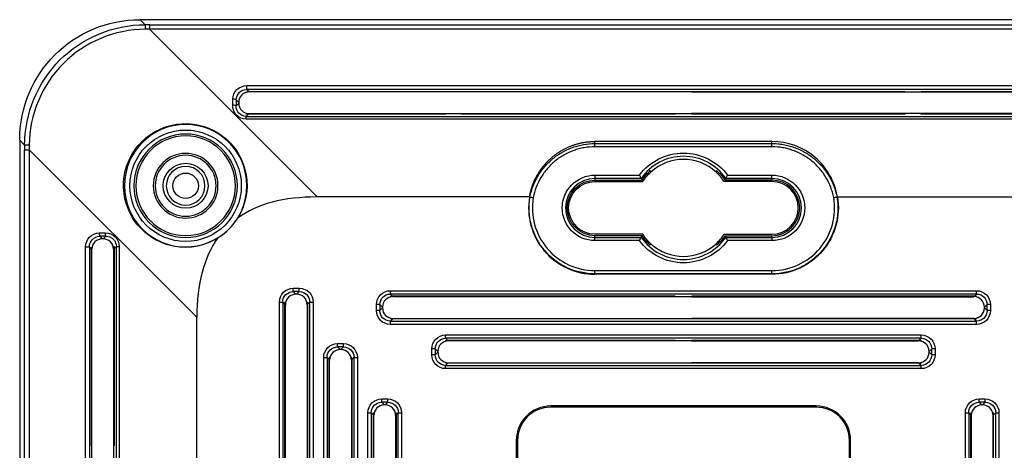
# Model space of a CAD drawing. Header units: millimetres. Extents: x 6160 to 6603, y -57 to 282.
# Tile 10 of 12: x 6461 to 6550, y 133 to 172. Entities that reach past the tile are written whole.
import ezdxf

# ---------------------------------------------------------------- set-up
doc = ezdxf.new("R2010")
doc.units = ezdxf.units.MM
doc.header["$LTSCALE"] = 0.5
doc.layers.add('112', color=7, linetype='Continuous', true_color=0xffffff)

msp = doc.modelspace()

# ---------------------------------------------------------------- linework, layer by layer
at = {"layer": '112', "color": 7}
for p, q in [((6471.729, 171.729), (6472.178, 171.28)), ((6569.943, 171.729), (6471.729, 171.729)), ((6472.577, 171.28), (6472.577, 170.862)), ((6472.577, 171.28), (6569.095, 171.28)), ((6472.577, 170.862), (6487.72, 155.719)), ((6569.095, 170.862), (6472.577, 170.862)), ((6481.364, 165.771), (6560.309, 165.771)), ((6481.364, 165.426), (6481.364, 165.771)), ((6560.309, 165.426), (6481.364, 165.426)), ((6481.364, 165.426), (6481.554, 165.235)), ((6481.554, 165.235), (6499.336, 165.235)), ((6499.351, 165.211), (6481.578, 165.211)), ((6499.351, 165.211), (6499.336, 165.235)), ((6500.822, 165.211), (6499.351, 165.211)), ((6500.836, 165.235), (6500.822, 165.211)), ((6520.101, 165.211), (6500.822, 165.211)), ((6500.836, 165.235), (6520.086, 165.235)), ((6520.086, 165.235), (6520.101, 165.211)), ((6521.572, 165.211), (6520.101, 165.211)), ((6521.572, 165.211), (6521.586, 165.235)), ((6521.572, 165.211), (6540.851, 165.211)), ((6521.586, 165.235), (6540.836, 165.235)), ((6540.851, 165.211), (6540.836, 165.235)), ((6540.851, 165.211), (6542.322, 165.211)), ((6542.336, 165.235), (6542.322, 165.211)), ((6542.322, 165.211), (6560.094, 165.211)), ((6542.336, 165.235), (6560.118, 165.235)), ((6480.094, 164.001), (6480.102, 164.543)), ((6480.4, 164.496), (6480.393, 163.954)), ((6480.393, 163.954), (6480.632, 164.193)), ((6480.632, 164.265), (6480.4, 164.496)), ((6480.632, 164.265), (6480.632, 164.193)), ((6481.526, 163.194), (6481.322, 162.99)), ((6481.322, 162.738), (6481.322, 162.99)), ((6481.322, 162.99), (6560.35, 162.99)), ((6499.336, 163.194), (6481.526, 163.194)), ((6481.578, 163.246), (6499.367, 163.246)), ((6499.336, 163.194), (6499.367, 163.246)), ((6499.367, 163.246), (6500.805, 163.246)), ((6500.805, 163.246), (6500.836, 163.194)), ((6500.805, 163.246), (6520.117, 163.246)), ((6520.086, 163.194), (6500.836, 163.194)), ((6520.117, 163.246), (6520.086, 163.194)), ((6520.117, 163.246), (6521.555, 163.246)), ((6521.586, 163.194), (6521.555, 163.246)), ((6540.867, 163.246), (6521.555, 163.246)), ((6540.836, 163.194), (6521.586, 163.194)), ((6540.836, 163.194), (6540.867, 163.246)), ((6542.305, 163.246), (6540.867, 163.246)), ((6542.305, 163.246), (6542.336, 163.194)), ((6560.094, 163.246), (6542.305, 163.246)), ((6560.146, 163.194), (6542.336, 163.194)), ((6560.35, 162.738), (6481.322, 162.738)), ((6461.285, 160.387), (6460.836, 160.836)), ((6460.836, 160.836), (6460.836, 62.622)), ((6512.836, 160.545), (6512.836, 160.729)), ((6528.836, 160.729), (6512.836, 160.729)), ((6512.836, 160.25), (6512.836, 160.545)), ((6512.836, 160.545), (6528.836, 160.545)), ((6528.836, 160.25), (6512.836, 160.25)), ((6528.836, 160.545), (6528.836, 160.729)), ((6528.836, 160.25), (6528.836, 160.545)), ((6461.285, 159.988), (6461.702, 159.988)), ((6461.285, 63.47), (6461.285, 159.988)), ((6476.846, 144.845), (6461.702, 159.988)), ((6461.702, 159.988), (6461.702, 63.47)), ((6512.836, 157.688), (6512.836, 157.389)), ((6512.836, 157.688), (6516.857, 157.688)), ((6524.816, 157.688), (6528.836, 157.688)), ((6528.836, 157.389), (6528.836, 157.688)), ((6517.01, 157.389), (6512.836, 157.389)), ((6512.836, 157.389), (6512.836, 157.238)), ((6512.836, 157.238), (6517.09, 157.238)), ((6512.836, 157.107), (6517.16, 157.107)), ((6528.836, 157.107), (6524.512, 157.107)), ((6528.836, 157.238), (6524.583, 157.238)), ((6528.836, 157.389), (6524.662, 157.389)), ((6528.836, 157.389), (6528.836, 157.238)), ((6506.918, 155.719), (6487.72, 155.719)), ((6510.595, 155.523), (6510.456, 155.523)), ((6531.215, 155.523), (6531.077, 155.523)), ((6534.754, 155.719), (6553.952, 155.719)), ((6468.022, 152.463), (6468.564, 152.471)), ((6517.16, 152.351), (6512.836, 152.351)), ((6517.09, 152.22), (6512.836, 152.22)), ((6512.836, 152.069), (6512.836, 152.22)), ((6524.512, 152.351), (6528.836, 152.351)), ((6524.583, 152.22), (6528.836, 152.22)), ((6528.836, 152.069), (6528.836, 152.22)), ((6468.611, 152.172), (6468.069, 152.165)), ((6468.069, 152.165), (6468.3, 151.933)), ((6468.372, 151.933), (6468.3, 151.933)), ((6468.372, 151.933), (6468.611, 152.172)), ((6512.836, 151.77), (6512.836, 152.069)), ((6512.836, 152.069), (6517.01, 152.069)), ((6516.857, 151.77), (6512.836, 151.77)), ((6524.662, 152.069), (6528.836, 152.069)), ((6528.836, 151.77), (6524.816, 151.77)), ((6528.836, 152.069), (6528.836, 151.77)), ((6466.794, 72.256), (6466.794, 151.201)), ((6466.794, 151.201), (6467.139, 151.201)), ((6467.139, 151.201), (6467.139, 72.256)), ((6467.33, 151.011), (6467.139, 151.201)), ((6467.33, 133.229), (6467.33, 151.011)), ((6467.354, 133.214), (6467.354, 150.987)), ((6469.319, 150.987), (6469.319, 133.198)), ((6469.575, 151.243), (6469.371, 151.039)), ((6469.371, 151.039), (6469.371, 133.229)), ((6469.575, 72.215), (6469.575, 151.243)), ((6469.575, 151.243), (6469.827, 151.243)), ((6469.827, 151.243), (6469.827, 72.215)), ((6512.836, 148.773), (6512.836, 149.069)), ((6512.836, 149.069), (6528.836, 149.069)), ((6528.836, 148.773), (6512.836, 148.773)), ((6512.836, 148.773), (6512.836, 148.729)), ((6528.836, 148.729), (6512.836, 148.729)), ((6528.836, 148.773), (6528.836, 149.069)), ((6528.836, 148.773), (6528.836, 148.729)), ((6485.561, 147.471), (6486.111, 147.471)), ((6485.561, 147.172), (6485.561, 147.471)), ((6486.111, 147.172), (6485.561, 147.172)), ((6485.561, 147.172), (6485.8, 146.933)), ((6485.872, 146.933), (6485.8, 146.933)), ((6485.872, 146.933), (6486.111, 147.172)), ((6486.111, 147.172), (6486.111, 147.471)), ((6494.339, 147.249), (6547.333, 147.249)), ((6494.339, 146.95), (6494.339, 147.249)), ((6547.333, 146.95), (6494.339, 146.95)), ((6494.339, 146.95), (6494.534, 146.755)), ((6547.138, 146.755), (6547.333, 146.95)), ((6547.333, 146.95), (6547.333, 147.249)), ((6484.316, 77.232), (6484.316, 146.226)), ((6484.316, 146.226), (6484.615, 146.226)), ((6484.615, 146.226), (6484.615, 77.232)), ((6484.81, 146.031), (6484.615, 146.226)), ((6484.81, 112.479), (6484.81, 146.031)), ((6484.854, 112.453), (6484.854, 145.987)), ((6486.819, 145.987), (6486.819, 112.453)), ((6487.057, 146.226), (6486.862, 146.031)), ((6486.862, 146.031), (6486.862, 112.479)), ((6487.057, 146.226), (6487.356, 146.226)), ((6487.057, 77.232), (6487.057, 146.226)), ((6487.356, 146.226), (6487.356, 77.232)), ((6493.094, 145.454), (6493.094, 146.003)), ((6493.393, 146.003), (6493.094, 146.003)), ((6493.393, 146.003), (6493.393, 145.454)), ((6493.632, 145.765), (6493.393, 146.003)), ((6520.086, 146.755), (6494.534, 146.755)), ((6520.112, 146.711), (6494.578, 146.711)), ((6520.086, 146.755), (6520.112, 146.711)), ((6521.56, 146.711), (6520.112, 146.711)), ((6521.56, 146.711), (6521.586, 146.755)), ((6521.56, 146.711), (6547.094, 146.711)), ((6547.138, 146.755), (6521.586, 146.755)), ((6548.279, 146.003), (6548.041, 145.765)), ((6548.279, 145.454), (6548.279, 146.003)), ((6548.578, 146.003), (6548.279, 146.003)), ((6548.578, 146.003), (6548.578, 145.454)), ((6493.393, 145.454), (6493.094, 145.454)), ((6493.393, 145.454), (6493.632, 145.693)), ((6493.632, 145.765), (6493.632, 145.693)), ((6548.041, 145.693), (6548.041, 145.765)), ((6548.041, 145.693), (6548.279, 145.454)), ((6548.578, 145.454), (6548.279, 145.454)), ((6476.846, 78.613), (6476.846, 144.845)), ((6494.534, 144.703), (6494.339, 144.508)), ((6494.339, 144.209), (6494.339, 144.508)), ((6494.339, 144.508), (6547.333, 144.508)), ((6547.333, 144.209), (6494.339, 144.209)), ((6520.086, 144.703), (6494.534, 144.703)), ((6494.578, 144.746), (6520.112, 144.746)), ((6520.086, 144.703), (6520.112, 144.746)), ((6520.112, 144.746), (6521.56, 144.746)), ((6521.56, 144.746), (6521.586, 144.703)), ((6547.094, 144.746), (6521.56, 144.746)), ((6547.138, 144.703), (6521.586, 144.703)), ((6547.333, 144.508), (6547.138, 144.703)), ((6547.333, 144.209), (6547.333, 144.508)), ((6489.561, 142.471), (6490.111, 142.471)), ((6489.561, 142.172), (6489.561, 142.471)), ((6490.111, 142.172), (6490.111, 142.471)), ((6499.339, 143.249), (6542.333, 143.249)), ((6499.339, 142.95), (6499.339, 143.249)), ((6542.333, 142.95), (6499.339, 142.95)), ((6499.339, 142.95), (6499.534, 142.755)), ((6520.086, 142.755), (6499.534, 142.755)), ((6520.112, 142.711), (6499.578, 142.711)), ((6520.086, 142.755), (6520.112, 142.711)), ((6521.56, 142.711), (6520.112, 142.711)), ((6521.56, 142.711), (6521.586, 142.755)), ((6521.56, 142.711), (6542.094, 142.711)), ((6542.138, 142.755), (6521.586, 142.755)), ((6542.138, 142.755), (6542.333, 142.95)), ((6542.333, 142.95), (6542.333, 143.249)), ((6490.111, 142.172), (6489.561, 142.172)), ((6489.561, 142.172), (6489.8, 141.933)), ((6489.872, 141.933), (6489.8, 141.933)), ((6489.872, 141.933), (6490.111, 142.172)), ((6498.094, 141.454), (6498.094, 142.003)), ((6498.393, 142.003), (6498.094, 142.003)), ((6498.393, 142.003), (6498.393, 141.454)), ((6498.632, 141.765), (6498.393, 142.003)), ((6498.393, 141.454), (6498.632, 141.693)), ((6498.632, 141.693), (6498.632, 141.765)), ((6543.279, 142.003), (6543.041, 141.765)), ((6543.041, 141.693), (6543.041, 141.765)), ((6543.041, 141.693), (6543.279, 141.454)), ((6543.279, 141.454), (6543.279, 142.003)), ((6543.578, 142.003), (6543.279, 142.003)), ((6543.578, 142.003), (6543.578, 141.454)), ((6488.316, 82.232), (6488.316, 141.226)), ((6488.316, 141.226), (6488.615, 141.226)), ((6488.615, 141.226), (6488.615, 82.232)), ((6488.81, 141.031), (6488.615, 141.226)), ((6488.81, 112.479), (6488.81, 141.031)), ((6488.854, 112.453), (6488.854, 140.987)), ((6490.819, 140.987), (6490.819, 112.453)), ((6491.057, 141.226), (6490.862, 141.031)), ((6490.862, 141.031), (6490.862, 112.479)), ((6491.057, 82.232), (6491.057, 141.226)), ((6491.057, 141.226), (6491.356, 141.226)), ((6491.356, 141.226), (6491.356, 82.232)), ((6498.393, 141.454), (6498.094, 141.454)), ((6499.534, 140.703), (6499.339, 140.508)), ((6520.086, 140.703), (6499.534, 140.703)), ((6499.578, 140.746), (6520.112, 140.746)), ((6520.086, 140.703), (6520.112, 140.746)), ((6520.112, 140.746), (6521.56, 140.746)), ((6521.56, 140.746), (6521.586, 140.703)), ((6542.094, 140.746), (6521.56, 140.746)), ((6542.138, 140.703), (6521.586, 140.703)), ((6542.333, 140.508), (6542.138, 140.703)), ((6543.578, 141.454), (6543.279, 141.454)), ((6499.339, 140.209), (6499.339, 140.508)), ((6499.339, 140.508), (6542.333, 140.508)), ((6542.333, 140.209), (6499.339, 140.209)), ((6542.333, 140.209), (6542.333, 140.508)), ((6493.561, 137.471), (6494.111, 137.471)), ((6493.561, 137.172), (6493.561, 137.471)), ((6494.111, 137.172), (6493.561, 137.172)), ((6493.561, 137.172), (6493.8, 136.933)), ((6493.872, 136.933), (6494.111, 137.172)), ((6494.111, 137.172), (6494.111, 137.471)), ((6547.561, 137.471), (6548.111, 137.471)), ((6547.561, 137.172), (6547.561, 137.471)), ((6548.111, 137.172), (6547.561, 137.172)), ((6547.561, 137.172), (6547.8, 136.933)), ((6547.872, 136.933), (6548.111, 137.172)), ((6548.111, 137.172), (6548.111, 137.471)), ((6492.316, 87.232), (6492.316, 136.226)), ((6492.316, 136.226), (6492.615, 136.226)), ((6492.615, 136.226), (6492.615, 87.232)), ((6492.81, 136.031), (6492.615, 136.226)), ((6493.872, 136.933), (6493.8, 136.933)), ((6495.057, 136.226), (6494.862, 136.031)), ((6495.057, 87.232), (6495.057, 136.226)), ((6495.057, 136.226), (6495.356, 136.226)), ((6495.356, 136.226), (6495.356, 87.232)), ((6532.836, 136.838), (6508.836, 136.838)), ((6508.836, 136.838), (6508.836, 136.729)), ((6532.836, 136.729), (6508.836, 136.729)), ((6532.836, 136.838), (6532.836, 136.729)), ((6546.316, 87.232), (6546.316, 136.226)), ((6546.316, 136.226), (6546.615, 136.226)), ((6546.615, 136.226), (6546.615, 87.232)), ((6546.81, 136.031), (6546.615, 136.226)), ((6547.8, 136.933), (6547.872, 136.933)), ((6549.057, 136.226), (6548.862, 136.031)), ((6549.057, 136.226), (6549.356, 136.226)), ((6549.057, 87.232), (6549.057, 136.226)), ((6549.356, 136.226), (6549.356, 87.232)), ((6492.81, 112.479), (6492.81, 136.031)), ((6492.854, 112.453), (6492.854, 135.987)), ((6494.819, 135.987), (6494.819, 112.453)), ((6494.862, 136.031), (6494.862, 112.479)), ((6546.81, 112.479), (6546.81, 136.031)), ((6546.854, 135.987), (6546.854, 112.453)), ((6548.819, 112.453), (6548.819, 135.987)), ((6548.862, 112.479), (6548.862, 136.031)), ((6505.727, 133.729), (6505.727, 89.684)), ((6505.727, 133.729), (6505.836, 133.729)), ((6505.836, 133.729), (6505.836, 89.729)), ((6535.945, 133.729), (6535.836, 133.729)), ((6535.836, 89.729), (6535.836, 133.729)), ((6535.945, 89.729), (6535.945, 133.729)), ((6467.33, 133.229), (6467.354, 133.214)), ((6467.354, 131.743), (6467.354, 133.214)), ((6469.319, 133.198), (6469.371, 133.229)), ((6469.319, 133.198), (6469.319, 131.76))]:
    msp.add_line(p, q, dxfattribs=at)
at = {"layer": '112', "color": 7, "extrusion": (0, 0, -1)}
for radius in [5.533, 4.675, 4.5, 2.925, 2.75, 1.75]:
    msp.add_circle((-6475.836, 156.729), radius, dxfattribs=at)
at = {"layer": '112', "color": 7}
for centre, radius in [((6475.836, 156.729), 5.034), ((6475.836, 156.729), 2.03), ((6475.836, 156.728), 1.15)]:
    msp.add_circle(centre, radius, dxfattribs=at)
at = {"layer": '112', "color": 7, "extrusion": (0, 0, -1)}
for centre, radius, start, end in [((-6520.836, 154.729), 4.959, 36.63275, 143.36725), ((-6512.836, 154.729), 2.959, 270, 90), ((-6520.836, 154.729), 4.509, 33.81021, 48.29201), ((-6520.836, 154.729), 4.378, 32.89814, 47.67664), ((-6520.836, 154.729), 4.509, 131.70799, 146.18979), ((-6528.836, 154.729), 2.959, 90, 270), ((-6512.836, 154.729), 2.509, 270, 90), ((-6512.836, 154.729), 2.378, 270, 90), ((-6512.836, 154.729), 5.956, 270, 9.49599), ((-6528.836, 154.729), 6, 170.49844, 270), ((-6528.836, 154.729), 5.956, 170.50401, 270), ((-6520.836, 154.729), 4.509, 311.70799, 326.18979), ((-6520.836, 154.729), 4.378, 312.32336, 327.10186), ((-6520.836, 154.729), 4.509, 213.81021, 228.29201), ((-6520.836, 154.729), 4.959, 216.63275, 323.36725)]:
    msp.add_arc(centre, radius, start, end, dxfattribs=at)
at = {"layer": '112', "color": 7}
for centre, radius, start, end in [((6520.836, 154.729), 4.66, 34.80729, 145.19271), ((6520.836, 154.729), 4.378, 47.67664, 132.32336), ((6520.836, 154.729), 4.378, 32.89814, 47.67664), ((6512.836, 154.729), 2.66, 90, 270), ((6528.836, 154.729), 2.66, 270, 90), ((6528.836, 154.729), 2.509, 270, 90), ((6528.836, 154.729), 2.378, 270, 90), ((6512.836, 154.729), 6, 170.49844, 270), ((6512.836, 154.729), 5.66, 170.54524, 270), ((6528.836, 154.729), 5.66, 270, 9.45476), ((6475.836, 156.729), 5.535, 301.76503, 328.23497), ((6520.836, 154.729), 4.378, 312.32336, 327.10186), ((6520.836, 154.729), 4.66, 214.80729, 325.19271), ((6520.836, 154.729), 4.378, 227.67664, 312.32336), ((6508.836, 133.729), 3.109, 90, 180), ((6508.836, 133.729), 3, 90, 180), ((6532.836, 133.729), 3.109, 0, 90), ((6532.836, 133.729), 3, 0, 90)]:
    msp.add_arc(centre, radius, start, end, dxfattribs=at)
at = {"layer": '112', "color": 7, "extrusion": (0, 0, -1)}
for centre, major_axis, ratio, start_param, end_param in [((6471.944, 160.621), (7.93, -7.93), 0.980815, 2.36588, 3.917306), ((6451.676, 181.388), (-99.889, 2.136), 0.098907, 4.499467, 4.503554), ((6451.672, 180.894), (-100.245, 1.77), 0.098565, 4.500567, 4.504654), ((6481.356, 164.533), (1.229, 0.257), 0.985206, 3.358469, 4.921669), ((6481.356, 164.487), (0.946, 0.14), 0.981416, 3.30107, 4.86427), ((6481.548, 164.295), (0.934, 0.195), 0.985206, 4.747323, 4.921669), ((6479.998, 165.845), (-1.843, 0.558), 0.162906, 3.635385, 3.809732), ((6481.349, 164.01), (0.617, 1.121), 0.974816, 2.649309, 4.212509), ((6481.349, 163.964), (0.49, 0.851), 0.965207, 2.632393, 4.195593), ((6479.998, 162.613), (1.843, 0.558), 0.162906, 5.533918, 5.789393), ((6481.547, 164.161), (0.469, 0.852), 0.974816, 2.649309, 2.904783), ((6451.177, 180.889), (-2.136, 99.889), 0.098907, 1.779632, 1.783718), ((6451.662, 180.911), (-1.772, 100.291), 0.098604, 1.778622, 1.782707), ((6468.032, 151.209), (0.257, 1.229), 0.985206, 4.503109, 6.066309), ((6468.555, 151.216), (1.121, 0.617), 0.974816, 5.212269, 6.775469), ((6468.078, 151.209), (0.14, 0.946), 0.981416, 4.560508, 6.123708), ((6468.601, 151.216), (0.851, 0.49), 0.965207, 5.229185, 6.792385), ((6468.27, 151.017), (0.195, 0.934), 0.985206, 4.503109, 4.677455), ((6466.72, 152.567), (-0.558, 1.843), 0.162906, 2.473454, 2.6478), ((6469.952, 152.567), (0.558, 1.843), 0.162906, 3.635385, 3.89086), ((6468.404, 151.018), (0.852, 0.469), 0.974816, 0.236809, 0.492284), ((6485.571, 146.216), (0.891, -0.891), 0.992433, 2.359993, 3.923193), ((6485.571, 146.216), (-0.68, 0.68), 0.98773, 5.501585, 7.064785), ((6486.101, 146.216), (0.891, 0.891), 0.992433, 5.501585, 7.064785), ((6486.101, 146.216), (0.68, 0.68), 0.98773, 5.501585, 7.064785), ((6494.349, 145.994), (-0.891, 0.891), 0.992433, 5.501585, 7.064785), ((6494.349, 145.994), (-0.68, 0.68), 0.98773, 5.501585, 7.064785), ((6547.323, 145.994), (-0.891, -0.891), 0.992433, 2.359993, 3.923193), ((6547.323, 145.994), (0.68, 0.68), 0.98773, 5.501585, 7.064785), ((6484.22, 147.567), (-0.558, 1.843), 0.162906, 2.412472, 2.6478), ((6487.452, 147.567), (0.558, 1.843), 0.162906, 3.635385, 3.870713), ((6492.998, 147.345), (-1.843, 0.558), 0.162906, 3.635385, 3.870713), ((6548.674, 147.345), (1.843, 0.558), 0.162906, 2.412472, 2.6478), ((6494.349, 145.464), (0.891, 0.891), 0.992433, 2.359993, 3.923193), ((6494.349, 145.464), (0.68, 0.68), 0.98773, 2.359993, 3.923193), ((6547.323, 145.464), (0.891, -0.891), 0.992433, 5.501585, 7.064785), ((6547.323, 145.464), (-0.68, 0.68), 0.98773, 2.359993, 3.923193), ((6492.998, 144.113), (1.843, 0.558), 0.162906, 5.554065, 5.789393), ((6548.674, 144.113), (-1.843, 0.558), 0.162906, 0.493793, 0.729121), ((6489.571, 141.216), (0.891, -0.891), 0.992433, 2.359993, 3.923193), ((6490.101, 141.216), (0.891, 0.891), 0.992433, 5.501585, 7.064785), ((6499.349, 141.994), (-0.891, 0.891), 0.992433, 5.501585, 7.064785), ((6499.349, 141.994), (-0.68, 0.68), 0.98773, 5.501585, 7.064785), ((6497.998, 143.345), (-1.843, 0.558), 0.162906, 3.635385, 3.870713), ((6543.674, 143.345), (1.843, 0.558), 0.162906, 2.412472, 2.6478), ((6542.323, 141.994), (-0.891, -0.891), 0.992433, 2.359993, 3.923193), ((6542.323, 141.994), (0.68, 0.68), 0.98773, 5.501585, 7.064785), ((6489.571, 141.216), (-0.68, 0.68), 0.98773, 5.501585, 7.064785), ((6490.101, 141.216), (0.68, 0.68), 0.98773, 5.501585, 7.064785), ((6488.22, 142.567), (-0.558, 1.843), 0.162906, 2.412472, 2.6478), ((6491.452, 142.567), (0.558, 1.843), 0.162906, 3.635385, 3.870713), ((6499.349, 141.464), (0.891, 0.891), 0.992433, 2.359993, 3.923193), ((6499.349, 141.464), (0.68, 0.68), 0.98773, 2.359993, 3.923193), ((6497.998, 140.113), (1.843, 0.558), 0.162906, 5.554065, 5.789393), ((6543.674, 140.113), (-1.843, 0.558), 0.162906, 0.493793, 0.729121), ((6542.323, 141.464), (0.891, -0.891), 0.992433, 5.501585, 7.064785), ((6542.323, 141.464), (-0.68, 0.68), 0.98773, 2.359993, 3.923193), ((6493.571, 136.216), (0.891, -0.891), 0.992433, 2.359993, 3.923193), ((6493.571, 136.216), (-0.68, 0.68), 0.98773, 5.501585, 7.064785), ((6494.101, 136.216), (0.891, 0.891), 0.992433, 5.501585, 7.064785), ((6494.101, 136.216), (0.68, 0.68), 0.98773, 5.501585, 7.064785), ((6547.571, 136.216), (0.891, -0.891), 0.992433, 2.359993, 3.923193), ((6547.571, 136.216), (-0.68, 0.68), 0.98773, 5.501585, 7.064785), ((6548.101, 136.216), (0.891, 0.891), 0.992433, 5.501585, 7.064785), ((6548.101, 136.216), (0.68, 0.68), 0.98773, 5.501585, 7.064785), ((6492.22, 137.567), (-0.558, 1.843), 0.162906, 2.412472, 2.6478), ((6495.452, 137.567), (0.558, 1.843), 0.162906, 3.635385, 3.870713), ((6546.22, 137.567), (-0.558, 1.843), 0.162906, 2.412472, 2.6478), ((6549.452, 137.567), (0.558, 1.843), 0.162906, 3.635385, 3.870713)]:
    msp.add_ellipse(centre, major_axis=major_axis, ratio=ratio, start_param=start_param, end_param=end_param, dxfattribs=at)
at = {"layer": '112', "color": 7}
for centre, major_axis, ratio, start_param, end_param in [((6472.178, 170.785), (0, 0.5), 0.003006, 0.139627, 1.417684), ((6481.585, 164.258), (-0.677, 0.677), 0.992433, 5.501585, 7.064785), ((6480.094, 163.954), (0.3, -0.004), 0.155339, 0.088342, 1.572934), ((6480.102, 164.496), (0.3, -0.004), 0.155339, 0.088342, 1.572934), ((6481.585, 164.2), (0.677, 0.677), 0.992433, 2.359993, 3.923193), ((6461.78, 160.387), (-0.5, 0), 0.003006, 4.865501, 6.143558), ((6927.43, -294.865), (-447.858, 447.858), 0.110521, 6.173112, 6.265081), ((6468.069, 152.463), (0.004, -0.3), 0.155339, 4.710252, 6.194844), ((6468.611, 152.471), (0.004, -0.3), 0.155339, 4.710252, 6.194844), ((6468.307, 150.98), (0.677, -0.677), 0.992433, 2.359993, 3.923193), ((6468.365, 150.98), (0.677, 0.677), 0.992433, 5.501585, 7.064785), ((6927.43, -294.865), (-447.858, 447.858), 0.110521, 0.018104, 0.110074), ((6485.807, 145.98), (0.677, -0.677), 0.992433, 2.359993, 3.923193), ((6485.865, 145.98), (0.677, 0.677), 0.992433, 5.501585, 7.064785), ((6485.763, 146.024), (0.677, -0.677), 0.992433, 3.687865, 3.923193), ((6485.909, 146.024), (0.677, 0.677), 0.992433, 5.501585, 5.736913), ((6494.585, 145.758), (-0.677, 0.677), 0.992433, 5.501585, 7.064785), ((6494.541, 145.801), (-0.677, 0.677), 0.992433, 5.501585, 5.736913), ((6547.087, 145.758), (-0.677, -0.677), 0.992433, 2.359993, 3.923193), ((6547.131, 145.801), (-0.677, -0.677), 0.992433, 3.687865, 3.923193), ((6494.585, 145.7), (0.677, 0.677), 0.992433, 2.359993, 3.923193), ((6547.087, 145.7), (0.677, -0.677), 0.992433, 5.501585, 7.064785), ((6494.541, 145.656), (0.677, 0.677), 0.992433, 3.687865, 3.923193), ((6547.131, 145.656), (0.677, -0.677), 0.992433, 5.501585, 5.736913), ((6499.585, 141.758), (-0.677, 0.677), 0.992433, 5.501585, 7.064785), ((6499.541, 141.801), (-0.677, 0.677), 0.992433, 5.501585, 5.736913), ((6542.087, 141.758), (-0.677, -0.677), 0.992433, 2.359993, 3.923193), ((6542.131, 141.801), (-0.677, -0.677), 0.992433, 3.687865, 3.923193), ((6489.807, 140.98), (0.677, -0.677), 0.992433, 2.359993, 3.923193), ((6489.865, 140.98), (0.677, 0.677), 0.992433, 5.501585, 7.064785), ((6499.585, 141.7), (0.677, 0.677), 0.992433, 2.359993, 3.923193), ((6542.087, 141.7), (0.677, -0.677), 0.992433, 5.501585, 7.064785), ((6489.763, 141.024), (0.677, -0.677), 0.992433, 3.687865, 3.923193), ((6489.909, 141.024), (0.677, 0.677), 0.992433, 5.501585, 5.736913), ((6499.541, 141.656), (0.677, 0.677), 0.992433, 3.687865, 3.923193), ((6542.131, 141.656), (0.677, -0.677), 0.992433, 5.501585, 5.736913), ((6493.763, 136.024), (0.677, -0.677), 0.992433, 3.687865, 3.923193), ((6493.807, 135.98), (0.677, -0.677), 0.992433, 2.359993, 3.923193), ((6493.865, 135.98), (0.677, 0.677), 0.992433, 5.501585, 7.064785), ((6493.909, 136.024), (0.677, 0.677), 0.992433, 5.501585, 5.736913), ((6547.763, 136.024), (0.677, -0.677), 0.992433, 3.687865, 3.923193), ((6547.807, 135.98), (0.677, -0.677), 0.992433, 2.359993, 3.923193), ((6547.865, 135.98), (0.677, 0.677), 0.992433, 5.501585, 7.064785), ((6547.909, 136.024), (0.677, 0.677), 0.992433, 5.501585, 5.736913)]:
    msp.add_ellipse(centre, major_axis=major_axis, ratio=ratio, start_param=start_param, end_param=end_param, dxfattribs=at)
for points, degree, knots in [([(6461.285, 160.387), (6461.286, 163.263), (6462.469, 166.086), (6466.481, 170.097), (6469.302, 171.279), (6472.178, 171.28)], 3, [0, 0, 0, 0, 0.5, 0.5, 1, 1, 1, 1]), ([(6472.176, 170.861), (6469.414, 170.853), (6466.709, 169.71), (6462.856, 165.858), (6461.712, 163.151), (6461.704, 160.389)], 3, [0, 0, 0, 0, 0.5, 0.5, 1, 1, 1, 1]), ([(6478.75, 152.023), (6477.599, 151.306), (6476.185, 151.027), (6473.517, 151.483), (6472.29, 152.201), (6470.586, 154.335), (6470.153, 155.704), (6470.308, 158.423), (6470.905, 159.746), (6472.823, 161.663), (6474.155, 162.258), (6476.857, 162.411), (6478.244, 161.969), (6480.352, 160.284), (6481.083, 159.045), (6481.537, 156.382), (6481.267, 154.978), (6480.542, 153.815)], 3, [0, 0, 0, 0, 0.125, 0.125, 0.25, 0.25, 0.375, 0.375, 0.5, 0.5, 0.625, 0.625, 0.75, 0.75, 0.875, 0.875, 1, 1, 1, 1]), ([(6506.918, 155.719), (6507.094, 156.769), (6507.621, 157.695), (6508.146, 158.62), (6508.959, 159.308), (6509.771, 159.996), (6510.772, 160.363), (6511.77, 160.729), (6512.836, 160.729)], 2, [0, 0, 0, 0.25, 0.25, 0.5, 0.5, 0.75, 0.75, 1, 1, 1]), ([(6506.962, 155.711), (6506.995, 155.881), (6507.036, 156.05), (6507.132, 156.38), (6507.187, 156.543), (6507.372, 157.021), (6507.521, 157.329), (6507.787, 157.773), (6507.882, 157.919), (6508.082, 158.198), (6508.188, 158.332), (6508.521, 158.722), (6508.765, 158.962), (6509.165, 159.291), (6509.304, 159.395), (6509.588, 159.589), (6509.733, 159.68), (6510.179, 159.932), (6510.491, 160.074), (6510.979, 160.249), (6511.144, 160.301), (6511.476, 160.389), (6511.643, 160.426), (6512.148, 160.515), (6512.489, 160.545), (6512.836, 160.545)], 3, [0, 0, 0, 0, 0.0625, 0.0625, 0.125, 0.125, 0.25, 0.25, 0.3125, 0.3125, 0.375, 0.375, 0.5, 0.5, 0.5625, 0.5625, 0.625, 0.625, 0.75, 0.75, 0.8125, 0.8125, 0.875, 0.875, 1, 1, 1, 1]), ([(6512.836, 160.25), (6512.506, 160.25), (6512.182, 160.221), (6511.702, 160.136), (6511.543, 160.101), (6511.228, 160.017), (6511.071, 159.968), (6510.606, 159.802), (6510.31, 159.666), (6509.886, 159.427), (6509.747, 159.341), (6509.478, 159.156), (6509.346, 159.058), (6508.966, 158.744), (6508.734, 158.516), (6508.417, 158.145), (6508.317, 158.017), (6508.126, 157.752), (6508.036, 157.614), (6507.784, 157.191), (6507.641, 156.899), (6507.408, 156.294), (6507.316, 155.982), (6507.253, 155.659)], 3, [0, 0, 0, 0, 0.125, 0.125, 0.1875, 0.1875, 0.25, 0.25, 0.375, 0.375, 0.4375, 0.4375, 0.5, 0.5, 0.625, 0.625, 0.6875, 0.6875, 0.75, 0.75, 0.875, 0.875, 1, 1, 1, 1]), ([(6534.754, 155.719), (6534.521, 157.108), (6533.785, 158.401), (6531.64, 160.216), (6530.244, 160.729), (6528.836, 160.729)], 3, [0, 0, 0, 0, 0.5, 0.5, 1, 1, 1, 1]), ([(6528.836, 160.545), (6528.857, 160.545), (6528.879, 160.545), (6528.923, 160.545), (6528.987, 160.544), (6529.138, 160.539), (6529.266, 160.53), (6529.522, 160.508), (6529.861, 160.463), (6530.194, 160.389), (6530.526, 160.301), (6530.69, 160.25), (6531.178, 160.076), (6531.49, 159.933), (6531.936, 159.682), (6532.081, 159.592), (6532.364, 159.399), (6532.502, 159.295), (6532.903, 158.966), (6533.146, 158.726), (6533.479, 158.338), (6533.585, 158.204), (6533.786, 157.925), (6533.881, 157.781), (6534.147, 157.336), (6534.299, 157.024), (6534.485, 156.543), (6534.54, 156.38), (6534.636, 156.049), (6534.677, 155.881), (6534.71, 155.711)], 3, [0, 0, 0, 0, 0.007813, 0.007813, 0.015625, 0.03125, 0.0625, 0.0625, 0.125, 0.1875, 0.1875, 0.25, 0.25, 0.375, 0.375, 0.4375, 0.4375, 0.5, 0.5, 0.625, 0.625, 0.6875, 0.6875, 0.75, 0.75, 0.875, 0.875, 0.9375, 0.9375, 1, 1, 1, 1]), ([(6534.419, 155.659), (6534.388, 155.82), (6534.349, 155.98), (6534.257, 156.294), (6534.205, 156.448), (6534.029, 156.902), (6533.887, 157.195), (6533.634, 157.617), (6533.544, 157.755), (6533.353, 158.02), (6533.253, 158.148), (6532.936, 158.518), (6532.705, 158.746), (6532.324, 159.059), (6532.192, 159.158), (6531.923, 159.342), (6531.785, 159.428), (6531.361, 159.667), (6531.065, 159.802), (6530.6, 159.969), (6530.444, 160.018), (6530.128, 160.101), (6529.97, 160.136), (6529.49, 160.221), (6529.166, 160.25), (6528.836, 160.25)], 3, [0, 0, 0, 0, 0.0625, 0.0625, 0.125, 0.125, 0.25, 0.25, 0.3125, 0.3125, 0.375, 0.375, 0.5, 0.5, 0.5625, 0.5625, 0.625, 0.625, 0.75, 0.75, 0.8125, 0.8125, 0.875, 0.875, 1, 1, 1, 1]), ([(6516.857, 157.688), (6516.874, 157.653), (6516.893, 157.617), (6516.926, 157.55), (6516.943, 157.518), (6516.971, 157.463), (6516.984, 157.439), (6517.002, 157.404), (6517.008, 157.393), (6517.01, 157.389)], 3, [0, 0, 0, 0, 0.25, 0.25, 0.5, 0.5, 0.75, 0.75, 1, 1, 1, 1]), ([(6524.662, 157.389), (6524.664, 157.393), (6524.67, 157.404), (6524.688, 157.439), (6524.701, 157.463), (6524.729, 157.518), (6524.746, 157.55), (6524.78, 157.617), (6524.798, 157.653), (6524.816, 157.688)], 3, [0, 0, 0, 0, 0.25, 0.25, 0.5, 0.5, 0.75, 0.75, 1, 1, 1, 1]), ([(6506.962, 155.711), (6506.968, 155.71), (6506.98, 155.708), (6507.015, 155.702), (6507.037, 155.698), (6507.09, 155.688), (6507.12, 155.683), (6507.184, 155.671), (6507.219, 155.665), (6507.253, 155.659)], 3, [0, 0, 0, 0, 0.25, 0.25, 0.5, 0.5, 0.75, 0.75, 1, 1, 1, 1]), ([(6534.419, 155.659), (6534.454, 155.665), (6534.488, 155.671), (6534.553, 155.683), (6534.583, 155.688), (6534.636, 155.698), (6534.658, 155.702), (6534.692, 155.708), (6534.704, 155.71), (6534.71, 155.711)], 3, [0, 0, 0, 0, 0.25, 0.25, 0.5, 0.5, 0.75, 0.75, 1, 1, 1, 1]), ([(6516.857, 151.77), (6516.874, 151.805), (6516.893, 151.841), (6516.926, 151.908), (6516.943, 151.939), (6516.971, 151.995), (6516.984, 152.019), (6517.002, 152.054), (6517.008, 152.065), (6517.01, 152.069)], 3, [0, 0, 0, 0, 0.25, 0.25, 0.5, 0.5, 0.75, 0.75, 1, 1, 1, 1]), ([(6524.662, 152.069), (6524.664, 152.065), (6524.67, 152.054), (6524.688, 152.019), (6524.701, 151.995), (6524.729, 151.939), (6524.746, 151.908), (6524.78, 151.841), (6524.798, 151.805), (6524.816, 151.77)], 3, [0, 0, 0, 0, 0.25, 0.25, 0.5, 0.5, 0.75, 0.75, 1, 1, 1, 1])]:
    msp.add_open_spline(points, degree=degree, knots=knots, dxfattribs=at)
for points in [[(6517.888, 157.966), (6517.871, 158.009), (6517.854, 158.052), (6517.836, 158.095)], [(6523.836, 158.095), (6523.819, 158.052), (6523.801, 158.009), (6523.784, 157.966)], [(6517.01, 157.389), (6517.036, 157.339), (6517.063, 157.288), (6517.09, 157.238)], [(6524.662, 157.389), (6524.636, 157.339), (6524.609, 157.288), (6524.583, 157.238)], [(6506.918, 155.719), (6506.933, 155.717), (6506.948, 155.714), (6506.962, 155.711)], [(6534.754, 155.719), (6534.739, 155.717), (6534.725, 155.714), (6534.71, 155.711)], [(6517.01, 152.069), (6517.036, 152.119), (6517.063, 152.169), (6517.09, 152.22)], [(6524.662, 152.069), (6524.636, 152.119), (6524.609, 152.169), (6524.583, 152.22)], [(6517.836, 151.363), (6517.854, 151.406), (6517.871, 151.449), (6517.888, 151.492)], [(6523.784, 151.492), (6523.801, 151.449), (6523.819, 151.406), (6523.836, 151.363)]]:
    msp.add_open_spline(points, degree=3, dxfattribs=at)

doc.saveas('drawing.dxf')
